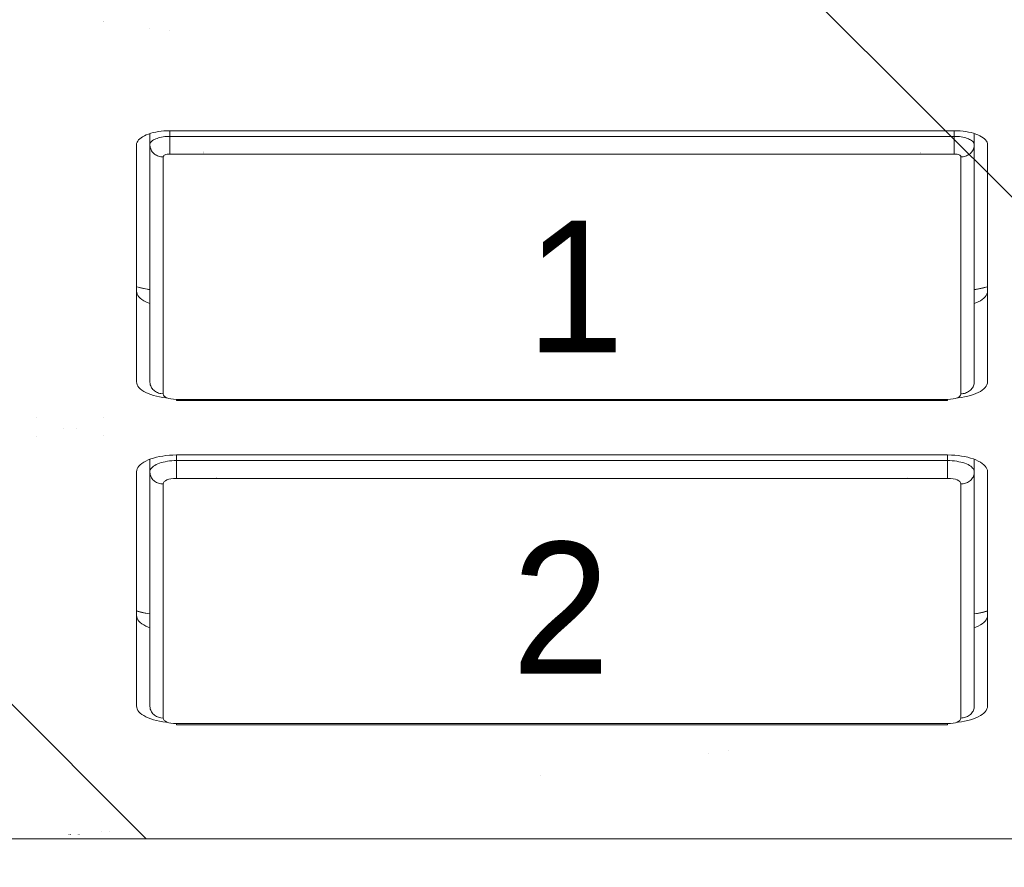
# Model space of a CAD drawing. Header units: inches. Extents: x -471 to -284, y -222 to 20.
# Tile 34 of 54: x -341.035 to -340.455, y -11.686 to -11.186. Entities that reach past the tile are written whole.
import ezdxf

# ---------------------------------------------------------------- set-up
doc = ezdxf.new("R2010")
doc.units = ezdxf.units.IN
doc.header["$LTSCALE"] = 32
doc.header["$MEASUREMENT"] = 0
doc.linetypes.add('Dash Style-1', pattern=[0.083328, 0.041656, -0.041672])
for name, color, linetype, lineweight in [('DashLineFill', 7, 'Dash Style-1', 13), ('Drawing', 7, 'Continuous', 18), ('None', 7, 'Continuous', 18), ('SolidLine', 7, 'Continuous', 15)]:
    doc.layers.add(name, color=color, linetype=linetype, lineweight=lineweight)
doc.styles.add('Segoe UI Semilight (bold)', font='seguisli.ttf')

# ---------------------------------------------------------------- blocks, each defined once
blk = doc.blocks.new('TiMotion_Handset (2D)')
at = {"layer": 'DashLineFill', "linetype": 'Continuous', "lineweight": 13}
h = blk.add_hatch(dxfattribs=at)
h.set_pattern_fill('Steel', color=253, style=0, pattern_type=2)
h.set_pattern_definition([(45, (0, 0), (-1.61301565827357, 1.935715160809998), []), (45, (-1.0608, 1.0608), (-0.4723460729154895, 0.4167612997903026), [])])
h.paths.add_polyline_path([(-0.5650679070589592, 2.440944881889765), (-0.5636889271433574, 2.443168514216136), (-0.5621892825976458, 2.445271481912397), (-0.5605689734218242, 2.447253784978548), (-0.5588279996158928, 2.449115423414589), (-0.5569663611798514, 2.45085639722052), (-0.5549840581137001, 2.452476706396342), (-0.5528810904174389, 2.453976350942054), (-0.5506574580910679, 2.455355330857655), (-0.5483514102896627, 2.456591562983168), (-0.5460011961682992, 2.457662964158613), (-0.543606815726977, 2.458569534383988), (-0.5411682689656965, 2.459311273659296), (-0.5386855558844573, 2.459888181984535), (-0.5361586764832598, 2.460300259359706), (-0.5335876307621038, 2.460547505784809), (-0.5309724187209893, 2.460629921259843), (0.4425815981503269, 2.460629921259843), (0.4451968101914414, 2.460547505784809), (0.4477678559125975, 2.460300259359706), (0.450294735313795, 2.459888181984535), (0.4527774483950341, 2.459311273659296), (0.4552159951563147, 2.458569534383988), (0.4576103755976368, 2.457662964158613), (0.4599605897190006, 2.456591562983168), (0.4622666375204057, 2.455355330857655), (0.4644902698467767, 2.453976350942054), (0.4665932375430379, 2.452476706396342), (0.4685755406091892, 2.45085639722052), (0.4704371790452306, 2.449115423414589), (0.472178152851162, 2.447253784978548), (0.4737984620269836, 2.445271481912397), (0.4752981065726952, 2.443168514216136), (0.4766770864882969, 2.440944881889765), (0.4779133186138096, 2.43863883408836), (0.478984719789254, 2.436288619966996), (0.47989129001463, 2.433894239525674), (0.4806330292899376, 2.431455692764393), (0.4812099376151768, 2.428972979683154), (0.4816220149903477, 2.426446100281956), (0.4818692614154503, 2.423875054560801), (0.4819516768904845, 2.421259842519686), (0.4819516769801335, 1.765582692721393), (0.4825163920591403, 1.763951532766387), (0.4830058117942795, 1.762300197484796), (0.4834199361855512, 1.760628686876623), (0.4837587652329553, 1.758937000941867), (0.4840222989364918, 1.757225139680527), (0.4842105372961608, 1.755493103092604), (0.4843234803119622, 1.753740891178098), (0.484361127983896, 1.751968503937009), (0.484361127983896, -1.751965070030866), (0.4842787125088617, -1.75458028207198), (0.4840314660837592, -1.757151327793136), (0.4836193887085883, -1.759678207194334), (0.483042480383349, -1.762160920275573), (0.4823007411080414, -1.764599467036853), (0.4813941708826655, -1.766993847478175), (0.4803227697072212, -1.769344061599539), (0.4790865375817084, -1.771650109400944), (0.4777075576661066, -1.773873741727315), (0.4762079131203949, -1.775976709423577), (0.4745876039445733, -1.777959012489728), (0.4728466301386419, -1.779820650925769), (0.4709849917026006, -1.781561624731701), (0.4690026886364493, -1.783181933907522), (0.4668997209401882, -1.784681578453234), (0.4646760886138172, -1.786060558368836), (0.4623700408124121, -1.787296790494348), (0.4600198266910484, -1.788368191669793), (0.4576254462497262, -1.789274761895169), (0.4551868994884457, -1.790016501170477), (0.4527041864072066, -1.790593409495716), (0.4501773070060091, -1.791005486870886), (0.447606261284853, -1.791252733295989), (0.4449910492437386, -1.791335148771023), (-1.79051826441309, -1.791335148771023), (-1.793133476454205, -1.791252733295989), (-1.795704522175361, -1.791005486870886), (-1.798231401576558, -1.790593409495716), (-1.800714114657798, -1.790016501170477), (-1.803152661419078, -1.789274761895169), (-1.8055470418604, -1.788368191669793), (-1.807897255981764, -1.787296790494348), (-1.810203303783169, -1.786060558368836), (-1.81242693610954, -1.784681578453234), (-1.814529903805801, -1.783181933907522), (-1.816512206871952, -1.781561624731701), (-1.818373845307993, -1.779820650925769), (-1.820114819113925, -1.777959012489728), (-1.821735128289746, -1.775976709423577), (-1.823234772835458, -1.773873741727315), (-1.82461375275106, -1.771650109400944), (-1.825849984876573, -1.769344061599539), (-1.826921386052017, -1.766993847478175), (-1.827827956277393, -1.764599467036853), (-1.828569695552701, -1.762160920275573), (-1.82914660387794, -1.759678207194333), (-1.829558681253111, -1.757151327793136), (-1.829805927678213, -1.75458028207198), (-1.829888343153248, -1.751965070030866), (-1.829888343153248, 1.751968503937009), (-1.829805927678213, 1.754583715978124), (-1.829558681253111, 1.75715476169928), (-1.82914660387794, 1.759681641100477), (-1.828569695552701, 1.762164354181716), (-1.827827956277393, 1.764602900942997), (-1.826921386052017, 1.766997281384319), (-1.825849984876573, 1.769347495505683), (-1.82461375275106, 1.771653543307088), (-1.823234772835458, 1.773877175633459), (-1.821735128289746, 1.77598014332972), (-1.820114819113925, 1.777962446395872), (-1.818373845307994, 1.779824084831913), (-1.816512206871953, 1.781565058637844), (-1.814529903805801, 1.783185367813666), (-1.81242693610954, 1.784685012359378), (-1.810203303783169, 1.786063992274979), (-1.807897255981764, 1.787300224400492), (-1.8055470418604, 1.788371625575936), (-1.803152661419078, 1.789278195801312), (-1.800714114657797, 1.79001993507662), (-1.798231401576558, 1.790596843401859), (-1.795704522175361, 1.79100892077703), (-1.793133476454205, 1.791256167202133), (-1.79051826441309, 1.791338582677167), (-0.5703424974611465, 1.791338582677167), (-0.5703424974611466, 2.421259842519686), (-0.5702600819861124, 2.423875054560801), (-0.5700128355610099, 2.426446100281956), (-0.569600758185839, 2.428972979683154), (-0.5690238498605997, 2.431455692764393), (-0.5682821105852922, 2.433894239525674), (-0.5673755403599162, 2.436288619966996), (-0.5663041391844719, 2.43863883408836)])
at = {"layer": 'DashLineFill'}
blk.add_open_spline([(-0.5650679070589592, 2.440944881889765), (-0.559793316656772, 2.450080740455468), (-0.5415215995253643, 2.460629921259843), (-0.04419541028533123, 2.460629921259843), (0.4531307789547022, 2.460629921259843), (0.4714024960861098, 2.450080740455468), (0.4819516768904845, 2.431809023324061), (0.4819516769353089, 2.09342126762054), (0.4819516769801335, 1.765582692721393), (0.484361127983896, 1.759098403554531), (0.484361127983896, 1.716953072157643e-06), (0.484361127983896, -1.76251425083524), (0.473811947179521, -1.780785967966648), (0.4555402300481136, -1.791335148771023), (-0.672763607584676, -1.791335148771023), (-1.801067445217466, -1.791335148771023), (-1.819339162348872, -1.780785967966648), (-1.829888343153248, -1.76251425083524), (-1.829888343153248, 1.716953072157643e-06), (-1.829888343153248, 1.762517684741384), (-1.819339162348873, 1.780789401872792), (-1.801067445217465, 1.791338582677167), (-1.180430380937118, 1.791338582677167), (-0.5703424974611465, 1.791338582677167), (-0.5703424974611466, 2.106299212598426), (-0.5703424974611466, 2.431809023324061), (-0.5650679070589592, 2.440944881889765)], degree=2, knots=[0, 0, 0, 0.001659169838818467, 0.003318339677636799, 0.07987838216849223, 0.08153755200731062, 0.08319672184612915, 0.08485589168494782, 0.1364181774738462, 0.1364181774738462, 0.1375061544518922, 0.4048450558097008, 0.4064547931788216, 0.4080645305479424, 0.4096742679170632, 0.5802364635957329, 0.5818462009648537, 0.5834559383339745, 0.5850656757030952, 0.8524045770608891, 0.8540143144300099, 0.8556240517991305, 0.8572337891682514, 0.9503292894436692, 0.9503292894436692, 0.9983902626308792, 1, 1, 1], dxfattribs=at)
at = {"layer": 'Drawing', "color": 7, "linetype": 'Continuous'}
for p, q in [((0.484361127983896, -1.718944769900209), (0.484361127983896, 1.633858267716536)), ((0.06899071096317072, 1.027698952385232), (0.06952023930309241, 1.028848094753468)), ((0.06952023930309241, 1.028848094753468), (0.07008969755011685, 1.029884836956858)), ((0.07008969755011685, 1.029884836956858), (0.07069483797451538, 1.030801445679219)), ((0.07069483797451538, 1.030801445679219), (0.071331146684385, 1.031591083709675)), ((0.071331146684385, 1.031591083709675), (0.07199387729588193, 1.032247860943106)), ((0.07199387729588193, 1.032247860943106), (0.07267808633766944, 1.032766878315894)), ((0.07267808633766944, 1.032766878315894), (0.07337867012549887, 1.033144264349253)), ((0.07337867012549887, 1.033144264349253), (0.07409040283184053, 1.033377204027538)), ((0.07409040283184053, 1.033377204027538), (0.07487331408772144, 1.033464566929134)), ((0.2146368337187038, 1.033464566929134), (0.07487331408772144, 1.033464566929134)), ((0.1586385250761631, 1.033464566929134), (0.1586803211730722, 1.033327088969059)), ((0.1586803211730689, 1.033327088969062), (0.159424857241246, 1.030406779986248)), ((0.159424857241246, 1.030406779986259), (0.1600548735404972, 1.027404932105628)), ((0.1611147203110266, 1.033464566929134), (0.1611931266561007, 1.033463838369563)), ((0.1611931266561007, 1.033463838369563), (0.1620542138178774, 1.033359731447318)), ((0.1620542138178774, 1.033359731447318), (0.1629082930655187, 1.033080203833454)), ((0.1629082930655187, 1.033080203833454), (0.1637489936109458, 1.032627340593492)), ((0.1637489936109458, 1.032627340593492), (0.1645700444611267, 1.032004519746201)), ((0.1645700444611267, 1.032004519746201), (0.1653653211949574, 1.031216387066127)), ((0.1653653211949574, 1.031216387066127), (0.1661288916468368, 1.030268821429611)), ((0.1653770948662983, 1.031216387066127), (0.1661288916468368, 1.030268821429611)), ((0.1661288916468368, 1.030268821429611), (0.1668550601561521, 1.029168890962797)), ((0.1668550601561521, 1.029168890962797), (0.1675384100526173, 1.027924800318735)), ((0.1681738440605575, 1.026545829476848), (0.1675384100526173, 1.027924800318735)), ((0.2146368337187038, 1.033464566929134), (0.2155763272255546, 1.033359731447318)), ((0.2155763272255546, 1.033359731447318), (0.2164304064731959, 1.033080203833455)), ((0.2164304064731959, 1.033080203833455), (0.217271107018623, 1.032627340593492)), ((0.217271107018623, 1.032627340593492), (0.2180921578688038, 1.032004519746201)), ((0.2180921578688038, 1.032004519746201), (0.2188874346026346, 1.031216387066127)), ((0.219651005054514, 1.030268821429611), (0.2188874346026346, 1.031216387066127)), ((0.219651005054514, 1.030268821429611), (0.2203771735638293, 1.029168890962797)), ((0.2203771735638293, 1.029168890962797), (0.2210605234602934, 1.027924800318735)), ((0.2210605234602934, 1.027924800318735), (0.2216959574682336, 1.026545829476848)), ((0.2608209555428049, 1.026545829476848), (0.2614563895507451, 1.027924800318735)), ((0.2614563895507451, 1.027924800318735), (0.2621397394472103, 1.029168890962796)), ((0.2621397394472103, 1.029168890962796), (0.2628659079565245, 1.030268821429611)), ((0.2628659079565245, 1.030268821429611), (0.2636294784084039, 1.031216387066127)), ((0.2636294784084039, 1.031216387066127), (0.2644247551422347, 1.032004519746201)), ((0.2644247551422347, 1.032004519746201), (0.2652458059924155, 1.032627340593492)), ((0.2652458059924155, 1.032627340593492), (0.2660865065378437, 1.033080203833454)), ((0.2660865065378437, 1.033080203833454), (0.2669405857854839, 1.033359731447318)), ((0.2669405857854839, 1.033359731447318), (0.2678800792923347, 1.033464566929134)), ((0.4059797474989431, 1.033464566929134), (0.2678800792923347, 1.033464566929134)), ((0.3499814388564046, 1.033464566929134), (0.3500232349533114, 1.033327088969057)), ((0.3500232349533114, 1.033327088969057), (0.3507677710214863, 1.030406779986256)), ((0.3507677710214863, 1.030406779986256), (0.3513977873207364, 1.027404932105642)), ((0.352457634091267, 1.033464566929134), (0.3525360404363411, 1.033463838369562)), ((0.3525360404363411, 1.033463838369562), (0.3533971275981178, 1.033359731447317)), ((0.3533971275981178, 1.033359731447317), (0.3542512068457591, 1.033080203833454)), ((0.3542512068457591, 1.033080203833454), (0.3550919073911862, 1.032627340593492)), ((0.3550919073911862, 1.032627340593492), (0.355912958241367, 1.032004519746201)), ((0.355912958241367, 1.032004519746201), (0.3567082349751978, 1.031216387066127)), ((0.3567082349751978, 1.031216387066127), (0.3574718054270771, 1.030268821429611)), ((0.3567200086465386, 1.031216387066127), (0.3574718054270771, 1.030268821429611)), ((0.3574718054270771, 1.030268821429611), (0.3581979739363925, 1.029168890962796)), ((0.3588813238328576, 1.027924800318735), (0.3581979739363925, 1.029168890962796)), ((0.3588813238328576, 1.027924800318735), (0.3595167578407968, 1.026545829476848)), ((0.4059797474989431, 1.033464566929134), (0.4069192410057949, 1.033359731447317)), ((0.4069192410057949, 1.033359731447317), (0.4077733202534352, 1.033080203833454)), ((0.4077733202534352, 1.033080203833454), (0.4086140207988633, 1.032627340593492)), ((0.4086140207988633, 1.032627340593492), (0.409435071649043, 1.032004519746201)), ((0.409435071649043, 1.032004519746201), (0.4102303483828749, 1.031216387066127)), ((0.4109939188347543, 1.030268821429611), (0.4102303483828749, 1.031216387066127)), ((0.4109939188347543, 1.030268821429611), (0.4117200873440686, 1.029168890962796)), ((0.4117200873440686, 1.029168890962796), (0.4124034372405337, 1.027924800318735)), ((0.4124034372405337, 1.027924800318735), (0.4130388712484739, 1.026545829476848)), ((0.0670682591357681, 1.020592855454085), (0.06734582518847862, 1.022161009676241)), ((0.06734582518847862, 1.022161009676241), (0.06767954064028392, 1.023666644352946)), ((0.06767954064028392, 1.023666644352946), (0.06806691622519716, 1.025098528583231)), ((0.06806691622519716, 1.025098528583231), (0.0685050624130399, 1.02644598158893)), ((0.0685050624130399, 1.02644598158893), (0.06899071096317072, 1.027698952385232)), ((0.1681738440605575, 1.026545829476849), (0.1685441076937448, 1.025590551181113)), ((0.2216959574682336, 1.026545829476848), (0.2222787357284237, 1.025042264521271)), ((0.2222787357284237, 1.025042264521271), (0.2228045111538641, 1.023425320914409)), ((0.2228045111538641, 1.023425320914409), (0.2232693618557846, 1.021707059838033)), ((0.2592475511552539, 1.021707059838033), (0.2597124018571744, 1.023425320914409)), ((0.2597124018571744, 1.023425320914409), (0.2602381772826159, 1.025042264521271)), ((0.2602381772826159, 1.025042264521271), (0.2608209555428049, 1.026545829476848)), ((0.3513977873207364, 1.027404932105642), (0.3517021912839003, 1.025590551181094)), ((0.3595167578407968, 1.026545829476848), (0.359887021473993, 1.025590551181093)), ((0.4130388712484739, 1.026545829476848), (0.4136216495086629, 1.025042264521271)), ((0.4136216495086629, 1.025042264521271), (0.4141474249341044, 1.023425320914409)), ((0.4141474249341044, 1.023425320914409), (0.414612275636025, 1.021707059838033)), ((0.06659097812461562, 1.015632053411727), (0.06668942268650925, 1.017316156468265)), ((0.06668942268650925, 1.017316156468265), (0.06684891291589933, 1.018973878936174)), ((0.06684891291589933, 1.018973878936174), (0.0670682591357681, 1.020592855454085)), ((0.2232693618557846, 1.021707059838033), (0.2236698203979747, 1.019900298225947)), ((0.2236698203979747, 1.019900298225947), (0.2240028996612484, 1.018018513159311)), ((0.2240028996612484, 1.018018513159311), (0.2242661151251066, 1.016075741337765)), ((0.258250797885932, 1.016075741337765), (0.2585140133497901, 1.018018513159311)), ((0.2585140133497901, 1.018018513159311), (0.2588470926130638, 1.019900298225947)), ((0.2588470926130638, 1.019900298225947), (0.2592475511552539, 1.021707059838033)), ((0.414612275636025, 1.021707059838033), (0.415012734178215, 1.019900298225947)), ((0.415012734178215, 1.019900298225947), (0.4153458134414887, 1.018018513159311)), ((0.4153458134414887, 1.018018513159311), (0.4156090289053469, 1.016075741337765)), ((0.06655405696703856, 1.013779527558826), (0.06659097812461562, 1.015632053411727)), ((0.06655405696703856, 0.5511811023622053), (0.06655405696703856, 1.013779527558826)), ((0.2242661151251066, 1.016075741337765), (0.2243710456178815, 1.014985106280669)), ((0.2578969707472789, 1.00984251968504), (0.2579412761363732, 1.012065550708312)), ((0.2579412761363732, 1.012065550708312), (0.2580594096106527, 1.014086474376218)), ((0.2580594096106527, 1.014086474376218), (0.258250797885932, 1.016075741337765)), ((0.4156090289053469, 1.016075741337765), (0.4157139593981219, 1.01498510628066)), ((0.2578969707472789, 0.5551181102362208), (0.2578969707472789, 1.00984251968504)), ((0.2579412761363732, 0.552895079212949), (0.2578969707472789, 0.5551181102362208)), ((0.2580594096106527, 0.5508741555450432), (0.2579412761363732, 0.552895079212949)), ((0.06659097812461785, 0.5493285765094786), (0.06655405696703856, 0.5511811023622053)), ((0.06668942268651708, 0.5476444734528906), (0.06659097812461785, 0.5493285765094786)), ((0.06684891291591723, 0.5459867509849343), (0.06668942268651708, 0.5476444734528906)), ((0.06706825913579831, 0.544367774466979), (0.06684891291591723, 0.5459867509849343)), ((0.2240028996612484, 0.5469421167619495), (0.2236698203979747, 0.5450603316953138)), ((0.2242661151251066, 0.5488848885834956), (0.2240028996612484, 0.5469421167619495)), ((0.2243710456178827, 0.5499755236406), (0.2242661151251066, 0.5488848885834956)), ((0.258250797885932, 0.5488848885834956), (0.2580594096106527, 0.5508741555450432)), ((0.2585140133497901, 0.5469421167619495), (0.258250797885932, 0.5488848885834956)), ((0.2588470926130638, 0.5450603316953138), (0.2585140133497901, 0.5469421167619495)), ((0.4153458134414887, 0.5469421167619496), (0.415012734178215, 0.5450603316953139)), ((0.4153458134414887, 0.5469421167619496), (0.4156090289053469, 0.5488848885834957)), ((0.4157139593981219, 0.5499755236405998), (0.4156090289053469, 0.5488848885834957)), ((0.06734582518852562, 0.5427996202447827), (0.06706825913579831, 0.544367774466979)), ((0.06767954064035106, 0.5412939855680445), (0.06734582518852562, 0.5427996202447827)), ((0.06806691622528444, 0.5398621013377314), (0.06767954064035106, 0.5412939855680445)), ((0.2228045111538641, 0.5415353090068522), (0.2222787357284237, 0.53991836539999)), ((0.2232693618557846, 0.5432535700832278), (0.2228045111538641, 0.5415353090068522)), ((0.2236698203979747, 0.5450603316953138), (0.2232693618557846, 0.5432535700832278)), ((0.2592475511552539, 0.5432535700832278), (0.2588470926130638, 0.5450603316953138)), ((0.2597124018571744, 0.5415353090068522), (0.2592475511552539, 0.5432535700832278)), ((0.2602381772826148, 0.53991836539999), (0.2597124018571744, 0.5415353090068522)), ((0.4141474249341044, 0.5415353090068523), (0.4136216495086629, 0.5399183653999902)), ((0.414612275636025, 0.543253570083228), (0.4141474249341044, 0.5415353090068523)), ((0.414612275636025, 0.543253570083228), (0.415012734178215, 0.5450603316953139)), ((0.06850506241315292, 0.5385146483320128), (0.06806691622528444, 0.5398621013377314)), ((0.0689907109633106, 0.5372616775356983), (0.06850506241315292, 0.5385146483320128)), ((0.06952023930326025, 0.5361125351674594), (0.0689907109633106, 0.5372616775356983)), ((0.07008969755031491, 0.5350757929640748), (0.06952023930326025, 0.5361125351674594)), ((0.07069483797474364, 0.5341591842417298), (0.07008969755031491, 0.5350757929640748)), ((0.1594775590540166, 0.5346705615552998), (0.1587194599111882, 0.5316800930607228)), ((0.1601014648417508, 0.5376855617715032), (0.1594775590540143, 0.5346705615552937)), ((0.1603789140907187, 0.5393700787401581), (0.1601014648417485, 0.5376855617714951)), ((0.1661288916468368, 0.5346918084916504), (0.1653653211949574, 0.5337442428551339)), ((0.1661288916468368, 0.5346918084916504), (0.1653744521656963, 0.5337442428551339)), ((0.1668550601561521, 0.5357917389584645), (0.1661288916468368, 0.5346918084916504)), ((0.1675384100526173, 0.5370358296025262), (0.1668550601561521, 0.5357917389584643)), ((0.1681738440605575, 0.5384148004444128), (0.1675384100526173, 0.5370358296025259)), ((0.1685441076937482, 0.5393700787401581), (0.1681738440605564, 0.5384148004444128)), ((0.219651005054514, 0.5346918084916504), (0.2188874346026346, 0.533744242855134)), ((0.2203771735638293, 0.5357917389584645), (0.219651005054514, 0.5346918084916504)), ((0.2210605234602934, 0.5370358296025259), (0.2203771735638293, 0.5357917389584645)), ((0.2216959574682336, 0.5384148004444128), (0.2210605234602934, 0.5370358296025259)), ((0.2222787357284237, 0.53991836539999), (0.2216959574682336, 0.5384148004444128)), ((0.2608209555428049, 0.5384148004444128), (0.2602381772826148, 0.53991836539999)), ((0.2614563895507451, 0.5370358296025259), (0.2608209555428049, 0.5384148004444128)), ((0.2621397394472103, 0.5357917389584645), (0.2614563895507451, 0.5370358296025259)), ((0.2628659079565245, 0.5346918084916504), (0.2621397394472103, 0.5357917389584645)), ((0.2636294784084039, 0.533744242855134), (0.2628659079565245, 0.5346918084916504)), ((0.3508204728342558, 0.5346705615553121), (0.3500623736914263, 0.5316800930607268)), ((0.3514443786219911, 0.537685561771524), (0.3508204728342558, 0.5346705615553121)), ((0.3517218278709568, 0.5393700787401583), (0.3514443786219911, 0.537685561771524)), ((0.3574718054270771, 0.5346918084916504), (0.3567082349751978, 0.533744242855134)), ((0.3574718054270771, 0.5346918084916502), (0.3567173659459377, 0.533744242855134)), ((0.3581979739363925, 0.5357917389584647), (0.3574718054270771, 0.5346918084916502)), ((0.3581979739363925, 0.5357917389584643), (0.3588813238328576, 0.5370358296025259)), ((0.3588813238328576, 0.5370358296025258), (0.3595167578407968, 0.5384148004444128)), ((0.3598870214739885, 0.5393700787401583), (0.3595167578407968, 0.5384148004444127)), ((0.4109939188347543, 0.5346918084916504), (0.4102303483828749, 0.533744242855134)), ((0.4117200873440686, 0.5357917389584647), (0.4109939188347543, 0.5346918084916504)), ((0.4117200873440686, 0.5357917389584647), (0.4124034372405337, 0.5370358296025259)), ((0.4130388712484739, 0.5384148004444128), (0.4124034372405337, 0.5370358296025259)), ((0.4136216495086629, 0.5399183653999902), (0.4130388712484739, 0.5384148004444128)), ((0.07133114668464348, 0.5333695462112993), (0.07069483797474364, 0.5341591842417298)), ((0.0719938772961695, 0.5327127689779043), (0.07133114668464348, 0.5333695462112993)), ((0.07267808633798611, 0.532193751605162), (0.0719938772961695, 0.5327127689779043)), ((0.07337867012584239, 0.53181636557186), (0.07267808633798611, 0.532193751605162)), ((0.07409040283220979, 0.5315834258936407), (0.07337867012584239, 0.53181636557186)), ((0.0748733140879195, 0.5314960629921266), (0.07409040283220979, 0.5315834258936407)), ((0.2146368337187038, 0.5314960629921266), (0.0748733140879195, 0.5314960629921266)), ((0.1611931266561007, 0.5314967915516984), (0.1611147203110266, 0.5314960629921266)), ((0.1620542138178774, 0.5316008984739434), (0.1611931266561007, 0.5314967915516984)), ((0.1629082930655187, 0.5318804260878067), (0.1620542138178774, 0.5316008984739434)), ((0.1637489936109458, 0.532333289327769), (0.1629082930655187, 0.5318804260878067)), ((0.1645700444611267, 0.5329561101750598), (0.1637489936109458, 0.532333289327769)), ((0.1653653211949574, 0.5337442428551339), (0.1645700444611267, 0.5329561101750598)), ((0.2155763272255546, 0.5316008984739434), (0.2146368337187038, 0.5314960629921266)), ((0.2164304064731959, 0.5318804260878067), (0.2155763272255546, 0.5316008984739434)), ((0.217271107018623, 0.5323332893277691), (0.2164304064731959, 0.5318804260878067)), ((0.2180921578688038, 0.53295611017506), (0.217271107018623, 0.5323332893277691)), ((0.2188874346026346, 0.533744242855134), (0.2180921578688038, 0.53295611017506)), ((0.2644247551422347, 0.53295611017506), (0.2636294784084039, 0.533744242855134)), ((0.2652458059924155, 0.532333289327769), (0.2644247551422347, 0.53295611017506)), ((0.2660865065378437, 0.5318804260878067), (0.2652458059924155, 0.532333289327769)), ((0.2669405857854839, 0.5316008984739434), (0.2660865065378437, 0.5318804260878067)), ((0.2678800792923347, 0.5314960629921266), (0.2669405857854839, 0.5316008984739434)), ((0.4059797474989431, 0.5314960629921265), (0.2678800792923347, 0.5314960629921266)), ((0.3500623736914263, 0.5316800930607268), (0.3500060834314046, 0.5314960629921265)), ((0.3525360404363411, 0.5314967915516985), (0.352457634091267, 0.5314960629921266)), ((0.3533971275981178, 0.5316008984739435), (0.3525360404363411, 0.5314967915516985)), ((0.3542512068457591, 0.5318804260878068), (0.3533971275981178, 0.5316008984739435)), ((0.3550919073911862, 0.5323332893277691), (0.3542512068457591, 0.5318804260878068)), ((0.355912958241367, 0.53295611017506), (0.3550919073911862, 0.5323332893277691)), ((0.3567082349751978, 0.533744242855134), (0.355912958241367, 0.53295611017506)), ((0.4069192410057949, 0.5316008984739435), (0.4059797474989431, 0.5314960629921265)), ((0.4077733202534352, 0.5318804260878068), (0.4069192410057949, 0.5316008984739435)), ((0.4077733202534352, 0.5318804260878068), (0.4086140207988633, 0.5323332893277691)), ((0.409435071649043, 0.53295611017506), (0.4086140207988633, 0.5323332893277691)), ((0.4102303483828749, 0.533744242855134), (0.409435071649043, 0.53295611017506))]:
    blk.add_line(p, q, dxfattribs=at)
at = {"layer": 'Drawing'}
for p, q in [((0.1585943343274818, 1.033464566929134), (0.159124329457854, 1.031496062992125)), ((0.159124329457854, 1.031496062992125), (0.1598615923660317, 1.028144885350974)), ((0.1598615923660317, 1.028144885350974), (0.1603087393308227, 1.025590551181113)), ((0.3499372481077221, 1.033464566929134), (0.3504672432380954, 1.031496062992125)), ((0.3499704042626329, 1.033464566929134), (0.3500195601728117, 1.033302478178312)), ((0.3507695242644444, 1.030354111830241), (0.3500195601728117, 1.033302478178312)), ((0.3504672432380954, 1.031496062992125), (0.3512045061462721, 1.028144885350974)), ((0.3514021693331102, 1.027333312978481), (0.3507695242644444, 1.030354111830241)), ((0.3512045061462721, 1.028144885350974), (0.3516516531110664, 1.025590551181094)), ((0.07487331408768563, 1.025590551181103), (0.06822690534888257, 1.025590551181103)), ((0.07104956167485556, 1.021371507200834), (0.07134375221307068, 1.022131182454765)), ((0.07134375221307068, 1.022131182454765), (0.07166480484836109, 1.022827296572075)), ((0.07166480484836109, 1.022827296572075), (0.07201027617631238, 1.023454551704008)), ((0.07201027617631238, 1.023454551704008), (0.07237753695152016, 1.024008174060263)), ((0.07237753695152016, 1.024008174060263), (0.0727637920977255, 1.024483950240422)), ((0.0727637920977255, 1.024483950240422), (0.07316610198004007, 1.024878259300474)), ((0.07316610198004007, 1.024878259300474), (0.0735814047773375, 1.025188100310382)), ((0.0735814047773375, 1.025188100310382), (0.07400653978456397, 1.025411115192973)), ((0.07400653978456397, 1.025411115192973), (0.07443827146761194, 1.02554560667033)), ((0.07443827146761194, 1.02554560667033), (0.07487331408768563, 1.025590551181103)), ((0.2146368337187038, 1.025590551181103), (0.0748733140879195, 1.025590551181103)), ((0.07487331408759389, 1.025590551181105), (0.07549528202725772, 1.025560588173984)), ((0.07549528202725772, 1.025560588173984), (0.07611251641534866, 1.025470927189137)), ((0.07611251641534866, 1.025470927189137), (0.07672031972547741, 1.025322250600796)), ((0.07672031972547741, 1.025322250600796), (0.07731406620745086, 1.025115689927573)), ((0.07731406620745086, 1.025115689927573), (0.07788923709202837, 1.024852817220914)), ((0.07788923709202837, 1.024852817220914), (0.0784414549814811, 1.024535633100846)), ((0.0784414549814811, 1.024535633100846), (0.07896651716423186, 1.024166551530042)), ((0.07896651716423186, 1.024166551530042), (0.07946042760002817, 1.023748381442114)), ((0.07946042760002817, 1.023748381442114), (0.07991942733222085, 1.023284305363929)), ((0.07991942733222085, 1.023284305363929), (0.08034002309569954, 1.022777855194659)), ((0.08034002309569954, 1.022777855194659), (0.08071901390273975, 1.022232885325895)), ((0.08071901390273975, 1.022232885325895), (0.08105351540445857, 1.021653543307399)), ((0.160054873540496, 1.027404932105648), (0.1603592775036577, 1.025590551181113)), ((0.2152588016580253, 1.025560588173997), (0.2146368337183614, 1.025590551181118)), ((0.2158760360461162, 1.02547092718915), (0.2152588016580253, 1.025560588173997)), ((0.2164838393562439, 1.025322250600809), (0.2158760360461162, 1.02547092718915)), ((0.2170775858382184, 1.025115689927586), (0.2164838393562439, 1.025322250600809)), ((0.2176527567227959, 1.024852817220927), (0.2170775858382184, 1.025115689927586)), ((0.2182049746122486, 1.024535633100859), (0.2176527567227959, 1.024852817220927)), ((0.2187300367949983, 1.024166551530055), (0.2182049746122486, 1.024535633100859)), ((0.2192239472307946, 1.023748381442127), (0.2187300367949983, 1.024166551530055)), ((0.2196829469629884, 1.023284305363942), (0.2192239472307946, 1.023748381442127)), ((0.2201035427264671, 1.022777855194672), (0.2196829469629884, 1.023284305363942)), ((0.2204825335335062, 1.022232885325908), (0.2201035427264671, 1.022777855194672)), ((0.2208170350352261, 1.021653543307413), (0.2204825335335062, 1.022232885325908)), ((0.2678800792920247, 1.025590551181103), (0.2604506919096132, 1.025590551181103)), ((0.2636020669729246, 1.021906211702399), (0.2640626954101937, 1.02274255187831)), ((0.2640626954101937, 1.02274255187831), (0.2645523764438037, 1.023480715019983)), ((0.2645523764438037, 1.023480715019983), (0.265067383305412, 1.024115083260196)), ((0.265067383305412, 1.024115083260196), (0.265603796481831, 1.024640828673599)), ((0.265603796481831, 1.024640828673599), (0.266157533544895, 1.025053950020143)), ((0.266157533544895, 1.025053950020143), (0.2667243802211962, 1.02535130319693)), ((0.2667243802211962, 1.02535130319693), (0.2673000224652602, 1.02553062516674)), ((0.2673000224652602, 1.02553062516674), (0.2678800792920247, 1.025590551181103)), ((0.2678800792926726, 1.025590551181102), (0.2685020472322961, 1.025560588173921)), ((0.4059797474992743, 1.025590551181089), (0.2678800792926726, 1.025590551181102)), ((0.2685020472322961, 1.025560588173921), (0.2691192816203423, 1.025470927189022)), ((0.2691192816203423, 1.025470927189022), (0.2697270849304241, 1.025322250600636)), ((0.2697270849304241, 1.025322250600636), (0.2703208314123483, 1.025115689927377)), ((0.2703208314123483, 1.025115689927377), (0.2708960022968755, 1.024852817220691)), ((0.2708960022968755, 1.024852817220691), (0.2714482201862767, 1.024535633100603)), ((0.2714482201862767, 1.024535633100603), (0.271973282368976, 1.024166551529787)), ((0.271973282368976, 1.024166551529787), (0.272467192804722, 1.023748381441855)), ((0.272467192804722, 1.023748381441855), (0.2729261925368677, 1.023284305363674)), ((0.2729261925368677, 1.023284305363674), (0.2733467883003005, 1.022777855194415)), ((0.2733467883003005, 1.022777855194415), (0.2737257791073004, 1.022232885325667)), ((0.2737257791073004, 1.022232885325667), (0.2740602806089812, 1.021653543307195)), ((0.3514021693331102, 1.027333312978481), (0.3516939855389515, 1.025590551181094)), ((0.4066017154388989, 1.025560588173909), (0.4059797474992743, 1.025590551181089)), ((0.4072189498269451, 1.025470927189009), (0.4066017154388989, 1.025560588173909)), ((0.4078267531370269, 1.025322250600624), (0.4072189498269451, 1.025470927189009)), ((0.4084204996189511, 1.025115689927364), (0.4078267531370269, 1.025322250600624)), ((0.4089956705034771, 1.024852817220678), (0.4084204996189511, 1.025115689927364)), ((0.4095478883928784, 1.02453563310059), (0.4089956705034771, 1.024852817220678)), ((0.4100729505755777, 1.024166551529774), (0.4095478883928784, 1.02453563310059)), ((0.4105668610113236, 1.023748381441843), (0.4100729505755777, 1.024166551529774)), ((0.4110258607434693, 1.023284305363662), (0.4105668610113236, 1.023748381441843)), ((0.4114464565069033, 1.022777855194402), (0.4110258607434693, 1.023284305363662)), ((0.4118254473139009, 1.022232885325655), (0.4114464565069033, 1.022777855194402)), ((0.4121599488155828, 1.021653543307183), (0.4118254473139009, 1.022232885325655)), ((0.06995759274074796, 1.015830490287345), (0.07005184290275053, 1.016836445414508)), ((0.07005184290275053, 1.016836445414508), (0.07018278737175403, 1.017819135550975)), ((0.07018278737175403, 1.017819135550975), (0.07034942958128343, 1.018771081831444)), ((0.07034942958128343, 1.018771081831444), (0.07055050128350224, 1.01968503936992)), ((0.07055050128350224, 1.01968503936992), (0.07078447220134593, 1.020554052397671)), ((0.07078447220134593, 1.020554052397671), (0.07104956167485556, 1.021371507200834)), ((0.08080488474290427, 1.016630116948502), (0.08062020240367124, 1.016082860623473)), ((0.08103616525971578, 1.017067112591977), (0.08080488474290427, 1.016630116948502)), ((0.08131404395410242, 1.017393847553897), (0.08103616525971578, 1.017067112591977)), ((0.08105351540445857, 1.021653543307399), (0.0813409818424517, 1.021044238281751)), ((0.08163852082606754, 1.017610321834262), (0.08131404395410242, 1.017393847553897)), ((0.0813409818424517, 1.021044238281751), (0.08157922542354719, 1.020409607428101)), ((0.08157922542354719, 1.020409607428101), (0.08176643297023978, 1.019754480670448)), ((0.08200959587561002, 1.017716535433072), (0.08163852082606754, 1.017610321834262)), ((0.08176643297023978, 1.019754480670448), (0.08190117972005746, 1.019083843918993)), ((0.08190117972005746, 1.019083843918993), (0.0819824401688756, 1.018402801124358)), ((0.0819824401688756, 1.018402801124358), (0.08200959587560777, 1.017716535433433)), ((0.2217731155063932, 1.017716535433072), (0.08200959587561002, 1.017716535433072)), ((0.2211045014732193, 1.021044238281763), (0.2208170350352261, 1.021653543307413)), ((0.2213427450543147, 1.020409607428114), (0.2211045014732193, 1.021044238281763)), ((0.2215299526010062, 1.019754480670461), (0.2213427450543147, 1.020409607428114)), ((0.221664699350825, 1.019083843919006), (0.2215299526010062, 1.019754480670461)), ((0.221745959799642, 1.018402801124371), (0.221664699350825, 1.019083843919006)), ((0.2217731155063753, 1.017716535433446), (0.221745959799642, 1.018402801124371)), ((0.2225152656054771, 1.017504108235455), (0.2217731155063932, 1.017716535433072)), ((0.2231642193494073, 1.017071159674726), (0.2225152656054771, 1.017504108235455)), ((0.2237199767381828, 1.016417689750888), (0.2231642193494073, 1.017071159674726)), ((0.2241825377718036, 1.015543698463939), (0.2237199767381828, 1.016417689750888)), ((0.2616260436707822, 1.015228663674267), (0.2618482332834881, 1.016497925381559)), ((0.2618482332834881, 1.016497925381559), (0.2621163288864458, 1.017716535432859)), ((0.2621163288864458, 1.017716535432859), (0.2624282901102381, 1.018875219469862)), ((0.2624282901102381, 1.018875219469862), (0.262781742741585, 1.019965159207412)), ((0.262781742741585, 1.019965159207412), (0.2631739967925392, 1.020978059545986)), ((0.2631739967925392, 1.020978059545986), (0.2636020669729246, 1.021906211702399)), ((0.2730694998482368, 1.016417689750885), (0.2726069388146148, 1.015543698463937)), ((0.2736252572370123, 1.017071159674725), (0.2730694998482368, 1.016417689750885)), ((0.2742742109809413, 1.017504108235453), (0.2736252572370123, 1.017071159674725)), ((0.2740602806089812, 1.021653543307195), (0.2743477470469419, 1.021044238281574)), ((0.2750163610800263, 1.017716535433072), (0.2742742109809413, 1.017504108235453)), ((0.2743477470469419, 1.021044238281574), (0.2745859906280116, 1.020409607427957)), ((0.2745859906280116, 1.020409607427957), (0.2747731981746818, 1.01975448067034)), ((0.2747731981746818, 1.01975448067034), (0.2749079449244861, 1.019083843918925)), ((0.2749079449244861, 1.019083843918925), (0.2749892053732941, 1.018402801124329)), ((0.2749892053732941, 1.018402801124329), (0.2750163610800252, 1.017716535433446)), ((0.4131160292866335, 1.017716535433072), (0.2750163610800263, 1.017716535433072)), ((0.4124474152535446, 1.021044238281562), (0.4121599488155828, 1.021653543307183)), ((0.4126856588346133, 1.020409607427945), (0.4124474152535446, 1.021044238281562)), ((0.4128728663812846, 1.019754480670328), (0.4126856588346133, 1.020409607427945)), ((0.4130076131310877, 1.019083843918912), (0.4128728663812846, 1.019754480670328)), ((0.4130888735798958, 1.018402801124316), (0.4130076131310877, 1.019083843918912)), ((0.4131160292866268, 1.017716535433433), (0.4130888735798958, 1.018402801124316)), ((0.4138581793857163, 1.017504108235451), (0.4131160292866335, 1.017716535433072)), ((0.4145071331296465, 1.017071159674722), (0.4138581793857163, 1.017504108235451)), ((0.415062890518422, 1.016417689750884), (0.4145071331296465, 1.017071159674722)), ((0.4155254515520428, 1.015543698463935), (0.415062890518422, 1.016417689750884)), ((0.06988175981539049, 1.013779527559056), (0.06653745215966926, 1.013779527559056)), ((0.06988175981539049, 1.013779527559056), (0.06990075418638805, 1.014808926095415)), ((0.06988175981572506, 1.013779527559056), (0.06988175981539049, 0.5511811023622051)), ((0.0803457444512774, 1.013779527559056), (0.06988175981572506, 1.013779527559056)), ((0.06990075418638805, 1.014808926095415), (0.06995759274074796, 1.015830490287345)), ((0.08039063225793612, 1.014657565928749), (0.08034574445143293, 1.013779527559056)), ((0.0803457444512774, 1.013779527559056), (0.08034574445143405, 0.5511811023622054)), ((0.08048211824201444, 1.015425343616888), (0.08039063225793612, 1.014657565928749)), ((0.08062020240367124, 1.016082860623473), (0.08048211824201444, 1.015425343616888)), ((0.2245519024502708, 1.01444918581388), (0.2241825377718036, 1.015543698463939)), ((0.2248280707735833, 1.013134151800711), (0.2245519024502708, 1.01444918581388)), ((0.225011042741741, 1.011598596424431), (0.2248280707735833, 1.013134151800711)), ((0.2251008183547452, 1.00984251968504), (0.225011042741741, 1.011598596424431)), ((0.2612246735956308, 1.00984251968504), (0.261249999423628, 1.011215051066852)), ((0.261249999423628, 1.011215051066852), (0.2613257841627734, 1.012577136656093)), ((0.2613257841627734, 1.012577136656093), (0.2614514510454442, 1.013918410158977)), ((0.2614514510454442, 1.013918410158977), (0.2616260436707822, 1.015228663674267)), ((0.2717784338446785, 1.011598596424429), (0.2716886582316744, 1.00984251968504)), ((0.2719614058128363, 1.013134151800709), (0.2717784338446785, 1.011598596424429)), ((0.2722375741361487, 1.014449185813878), (0.2719614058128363, 1.013134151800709)), ((0.2726069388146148, 1.015543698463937), (0.2722375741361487, 1.014449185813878)), ((0.41589481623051, 1.014449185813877), (0.4155254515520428, 1.015543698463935)), ((0.4161709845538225, 1.013134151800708), (0.41589481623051, 1.014449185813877)), ((0.4163539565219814, 1.011598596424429), (0.4161709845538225, 1.013134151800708)), ((0.4164437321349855, 1.009842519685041), (0.4163539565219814, 1.011598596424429)), ((0.2251008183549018, 1.00984251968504), (0.2251008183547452, 0.5551181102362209)), ((0.2258385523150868, 1.00984251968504), (0.2251008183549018, 1.00984251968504)), ((0.2258385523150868, 0.5551181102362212), (0.2258385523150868, 1.00984251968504)), ((0.2612246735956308, 1.00984251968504), (0.2578969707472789, 1.00984251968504)), ((0.2612246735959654, 1.00984251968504), (0.2612246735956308, 0.5551181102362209)), ((0.2716886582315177, 1.00984251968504), (0.2612246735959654, 1.00984251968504)), ((0.2716886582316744, 1.00984251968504), (0.2716886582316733, 0.5551181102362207)), ((0.4164437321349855, 1.009842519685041), (0.4164437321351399, 0.5551181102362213)), ((0.4171814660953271, 1.00984251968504), (0.4164437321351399, 1.00984251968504)), ((0.4171814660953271, 0.5551181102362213), (0.4171814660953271, 1.00984251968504)), ((0.07924130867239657, 0.9940944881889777), (0.07922156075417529, 0.9940944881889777)), ((0.07965947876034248, 0.9940944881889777), (0.07964168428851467, 0.9940944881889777)), ((0.08002856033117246, 0.9940944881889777), (0.08001285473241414, 0.9940944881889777)), ((0.08034574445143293, 0.9940944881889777), (0.08033224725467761, 0.9940944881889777)), ((0.2713714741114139, 0.9862204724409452), (0.2713523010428, 0.9862204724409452)), ((0.2716886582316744, 0.9862204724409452), (0.2716721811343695, 0.9862204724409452)), ((0.4325532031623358, 0.8809055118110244), (0.4325381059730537, 0.8809055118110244)), ((0.4340710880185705, 0.8690944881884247), (0.4340564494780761, 0.8690944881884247)), ((0.4468355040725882, 0.7697715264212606), (0.4468355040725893, 0.7696876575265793)), ((0.2710215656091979, 0.5787401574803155), (0.2710023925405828, 0.5787401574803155)), ((0.2713879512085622, 0.5787401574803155), (0.2713714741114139, 0.5787401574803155)), ((0.07879698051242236, 0.570866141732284), (0.07877723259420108, 0.570866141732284)), ((0.07925910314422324, 0.570866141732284), (0.07924130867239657, 0.570866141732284)), ((0.0796751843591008, 0.570866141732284), (0.07965947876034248, 0.570866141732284)), ((0.08004205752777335, 0.570866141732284), (0.08002856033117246, 0.570866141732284)), ((0.2245519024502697, 0.5505114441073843), (0.2248280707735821, 0.5518264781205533)), ((0.2248280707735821, 0.5518264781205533), (0.225011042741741, 0.5533620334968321)), ((0.225011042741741, 0.5533620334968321), (0.2251008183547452, 0.5551181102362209)), ((0.2258385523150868, 0.5551181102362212), (0.2251008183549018, 0.5551181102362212)), ((0.2612246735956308, 0.5551181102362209), (0.2578969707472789, 0.5551181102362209)), ((0.2612499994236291, 0.5537455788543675), (0.2612246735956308, 0.5551181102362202)), ((0.2716886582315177, 0.5551181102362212), (0.2612246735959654, 0.5551181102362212)), ((0.2613257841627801, 0.5523834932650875), (0.2612499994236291, 0.5537455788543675)), ((0.2614514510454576, 0.5510422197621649), (0.2613257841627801, 0.5523834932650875)), ((0.2716886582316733, 0.5551181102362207), (0.2717784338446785, 0.5533620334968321)), ((0.2717784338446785, 0.5533620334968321), (0.2719614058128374, 0.5518264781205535)), ((0.2719614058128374, 0.5518264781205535), (0.2722375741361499, 0.550511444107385)), ((0.41589481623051, 0.550511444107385), (0.4161709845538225, 0.5518264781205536)), ((0.4161709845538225, 0.5518264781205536), (0.4163539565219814, 0.5533620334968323)), ((0.4163539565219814, 0.5533620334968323), (0.4164437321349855, 0.5551181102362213)), ((0.4171814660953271, 0.5551181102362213), (0.4164437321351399, 0.5551181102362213)), ((0.007534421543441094, 0.5511811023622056), (0.007511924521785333, 0.5511811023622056)), ((0.06988175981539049, 0.5511811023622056), (0.06655405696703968, 0.5511811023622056)), ((0.06990075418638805, 0.5501517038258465), (0.06988175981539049, 0.5511811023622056)), ((0.0803457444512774, 0.5511811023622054), (0.06988175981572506, 0.5511811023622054)), ((0.06995759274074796, 0.5491301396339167), (0.06990075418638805, 0.5501517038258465)), ((0.07005184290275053, 0.5481241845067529), (0.06995759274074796, 0.5491301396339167)), ((0.07018278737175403, 0.5471414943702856), (0.07005184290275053, 0.5481241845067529)), ((0.07034942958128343, 0.5461895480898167), (0.07018278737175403, 0.5471414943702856)), ((0.07055050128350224, 0.5452755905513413), (0.07034942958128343, 0.5461895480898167)), ((0.08034574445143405, 0.5511811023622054), (0.08039063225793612, 0.550303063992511)), ((0.08039063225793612, 0.550303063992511), (0.08048211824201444, 0.5495352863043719)), ((0.08048211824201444, 0.5495352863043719), (0.08062020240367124, 0.5488777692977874)), ((0.08062020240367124, 0.5488777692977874), (0.08080488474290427, 0.5483305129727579)), ((0.08080488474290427, 0.5483305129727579), (0.08103616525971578, 0.5478935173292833)), ((0.08103616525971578, 0.5478935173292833), (0.08131404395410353, 0.5475667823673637)), ((0.08131404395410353, 0.5475667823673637), (0.08163852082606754, 0.5473503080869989)), ((0.08163852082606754, 0.5473503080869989), (0.08200959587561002, 0.5472440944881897)), ((0.08190117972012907, 0.5458767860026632), (0.08176643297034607, 0.5452061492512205)), ((0.08200959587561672, 0.5472440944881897), (0.08190117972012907, 0.5458767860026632)), ((0.2217731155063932, 0.5472440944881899), (0.08200959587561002, 0.5472440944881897)), ((0.2215299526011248, 0.5452061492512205), (0.2216646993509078, 0.5458767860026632)), ((0.2216646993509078, 0.5458767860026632), (0.2217731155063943, 0.5472440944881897)), ((0.2217731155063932, 0.5472440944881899), (0.2225152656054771, 0.5474565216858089)), ((0.2225152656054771, 0.5474565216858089), (0.2231642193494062, 0.5478894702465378)), ((0.2231642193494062, 0.5478894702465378), (0.2237199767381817, 0.5485429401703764)), ((0.2237199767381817, 0.5485429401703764), (0.2241825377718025, 0.5494169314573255)), ((0.2241825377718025, 0.5494169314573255), (0.2245519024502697, 0.5505114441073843)), ((0.2616260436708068, 0.5497319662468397), (0.2614514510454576, 0.5510422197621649)), ((0.261848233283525, 0.5484627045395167), (0.2616260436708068, 0.5497319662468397)), ((0.2621163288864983, 0.5472440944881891), (0.261848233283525, 0.5484627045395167)), ((0.2624282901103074, 0.5460854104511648), (0.2621163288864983, 0.5472440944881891)), ((0.2627817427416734, 0.544995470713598), (0.2624282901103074, 0.5460854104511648)), ((0.2722375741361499, 0.550511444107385), (0.2726069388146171, 0.5494169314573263)), ((0.2726069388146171, 0.5494169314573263), (0.2730694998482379, 0.5485429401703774)), ((0.2730694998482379, 0.5485429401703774), (0.2736252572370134, 0.5478894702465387)), ((0.2736252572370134, 0.5478894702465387), (0.2742742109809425, 0.5474565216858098)), ((0.2742742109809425, 0.5474565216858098), (0.2750163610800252, 0.5472440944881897)), ((0.274907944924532, 0.545876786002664), (0.27477319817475, 0.5452061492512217)), ((0.2750163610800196, 0.5472440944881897), (0.274907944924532, 0.545876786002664)), ((0.4131160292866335, 0.5472440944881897), (0.2750163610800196, 0.5472440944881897)), ((0.4128728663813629, 0.5452061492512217), (0.4130076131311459, 0.545876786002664)), ((0.4130076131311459, 0.545876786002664), (0.4131160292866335, 0.5472440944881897)), ((0.4131160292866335, 0.5472440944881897), (0.4138581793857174, 0.5474565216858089)), ((0.4138581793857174, 0.5474565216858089), (0.4145071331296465, 0.5478894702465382)), ((0.4145071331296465, 0.5478894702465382), (0.415062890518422, 0.5485429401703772)), ((0.415062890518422, 0.5485429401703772), (0.4155254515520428, 0.5494169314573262)), ((0.4155254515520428, 0.5494169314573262), (0.41589481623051, 0.550511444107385)), ((0.07078447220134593, 0.5444065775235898), (0.07055050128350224, 0.5452755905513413)), ((0.07104956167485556, 0.5435891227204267), (0.07078447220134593, 0.5444065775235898)), ((0.07134375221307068, 0.5428294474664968), (0.07104956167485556, 0.5435891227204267)), ((0.07166480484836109, 0.5421333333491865), (0.07134375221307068, 0.5428294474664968)), ((0.07201027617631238, 0.5415060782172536), (0.07166480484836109, 0.5421333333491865)), ((0.07237753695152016, 0.5409524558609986), (0.07201027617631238, 0.5415060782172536)), ((0.0727637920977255, 0.5404766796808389), (0.07237753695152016, 0.5409524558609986)), ((0.07316610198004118, 0.5400823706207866), (0.0727637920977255, 0.5404766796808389)), ((0.0735814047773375, 0.5397725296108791), (0.07316610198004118, 0.5400823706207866)), ((0.07788923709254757, 0.5401078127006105), (0.07731406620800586, 0.5398449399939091)), ((0.07844145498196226, 0.5404249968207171), (0.07788923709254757, 0.5401078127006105)), ((0.07896651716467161, 0.5407940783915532), (0.07844145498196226, 0.5404249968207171)), ((0.07946042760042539, 0.5412122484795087), (0.07896651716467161, 0.5407940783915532)), ((0.07991942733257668, 0.5416763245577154), (0.07946042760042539, 0.5412122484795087)), ((0.08034002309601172, 0.5421827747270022), (0.07991942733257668, 0.5416763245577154)), ((0.0807190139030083, 0.5427277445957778), (0.08034002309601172, 0.5421827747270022)), ((0.0810535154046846, 0.5433070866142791), (0.0807190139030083, 0.5427277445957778)), ((0.08134098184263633, 0.5439163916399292), (0.0810535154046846, 0.5433070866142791)), ((0.08157922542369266, 0.5445510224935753), (0.08134098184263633, 0.5439163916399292)), ((0.08176643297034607, 0.5452061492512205), (0.08157922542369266, 0.5445510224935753)), ((0.2170775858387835, 0.5398449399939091), (0.2176527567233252, 0.5401078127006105)), ((0.2176527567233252, 0.5401078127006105), (0.2182049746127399, 0.5404249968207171)), ((0.2182049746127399, 0.5404249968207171), (0.2187300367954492, 0.5407940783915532)), ((0.2187300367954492, 0.5407940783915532), (0.219223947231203, 0.5412122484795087)), ((0.219223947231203, 0.5412122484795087), (0.2196829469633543, 0.5416763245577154)), ((0.2196829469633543, 0.5416763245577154), (0.2201035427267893, 0.5421827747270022)), ((0.2201035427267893, 0.5421827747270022), (0.2204825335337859, 0.5427277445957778)), ((0.2204825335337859, 0.5427277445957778), (0.2208170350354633, 0.5433070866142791)), ((0.2208170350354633, 0.5433070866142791), (0.221104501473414, 0.5439163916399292)), ((0.221104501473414, 0.5439163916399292), (0.2213427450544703, 0.5445510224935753)), ((0.2213427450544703, 0.5445510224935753), (0.2215299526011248, 0.5452061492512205)), ((0.2631739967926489, 0.5439825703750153), (0.2627817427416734, 0.544995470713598)), ((0.2636020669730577, 0.5430544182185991), (0.2631739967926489, 0.5439825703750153)), ((0.2640626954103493, 0.5422180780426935), (0.2636020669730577, 0.5430544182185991)), ((0.2645523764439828, 0.5414799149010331), (0.2640626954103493, 0.5422180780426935)), ((0.2650673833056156, 0.5408455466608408), (0.2645523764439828, 0.5414799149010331)), ((0.2656037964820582, 0.5403198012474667), (0.2650673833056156, 0.5408455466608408)), ((0.2661575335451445, 0.5399066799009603), (0.2656037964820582, 0.5403198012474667)), ((0.2708960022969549, 0.540107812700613), (0.2703208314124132, 0.5398449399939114)), ((0.2714482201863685, 0.5404249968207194), (0.2708960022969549, 0.540107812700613)), ((0.2719732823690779, 0.5407940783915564), (0.2714482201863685, 0.5404249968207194)), ((0.2724671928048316, 0.5412122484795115), (0.2719732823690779, 0.5407940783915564)), ((0.2729261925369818, 0.5416763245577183), (0.2724671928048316, 0.5412122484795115)), ((0.2733467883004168, 0.5421827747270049), (0.2729261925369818, 0.5416763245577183)), ((0.2737257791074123, 0.5427277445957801), (0.2733467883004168, 0.5421827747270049)), ((0.2740602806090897, 0.5433070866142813), (0.2737257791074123, 0.5427277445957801)), ((0.2743477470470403, 0.5439163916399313), (0.2740602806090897, 0.5433070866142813)), ((0.2745859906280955, 0.544551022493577), (0.2743477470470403, 0.5439163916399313)), ((0.27477319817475, 0.5452061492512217), (0.2745859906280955, 0.544551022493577)), ((0.4084204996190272, 0.5398449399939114), (0.4089956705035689, 0.540107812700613)), ((0.4089956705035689, 0.540107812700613), (0.4095478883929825, 0.5404249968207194)), ((0.4095478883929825, 0.5404249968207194), (0.4100729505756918, 0.5407940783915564)), ((0.4100729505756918, 0.5407940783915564), (0.4105668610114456, 0.5412122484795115)), ((0.4105668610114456, 0.5412122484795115), (0.4110258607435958, 0.5416763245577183)), ((0.4110258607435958, 0.5416763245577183), (0.4114464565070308, 0.5421827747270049)), ((0.4114464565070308, 0.5421827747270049), (0.4118254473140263, 0.5427277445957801)), ((0.4118254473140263, 0.5427277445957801), (0.4121599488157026, 0.5433070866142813)), ((0.4121599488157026, 0.5433070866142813), (0.4124474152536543, 0.5439163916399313)), ((0.4124474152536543, 0.5439163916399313), (0.4126856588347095, 0.544551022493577)), ((0.4126856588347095, 0.544551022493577), (0.4128728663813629, 0.5452061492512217)), ((0.006027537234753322, 0.5393700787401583), (0.006009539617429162, 0.5393700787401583)), ((0.07487331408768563, 0.5393700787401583), (0.06822690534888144, 0.5393700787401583)), ((0.07400653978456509, 0.5395495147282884), (0.0735814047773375, 0.5397725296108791)), ((0.07443827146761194, 0.5394150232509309), (0.07400653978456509, 0.5395495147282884)), ((0.07487331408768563, 0.5393700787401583), (0.07443827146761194, 0.5394150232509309)), ((0.07611251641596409, 0.5394897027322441), (0.0748733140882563, 0.5393700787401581)), ((0.2146368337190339, 0.5393700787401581), (0.0748733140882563, 0.5393700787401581)), ((0.07672031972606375, 0.5396383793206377), (0.07611251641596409, 0.5394897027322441)), ((0.07731406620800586, 0.5398449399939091), (0.07672031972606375, 0.5396383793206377)), ((0.1598615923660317, 0.5368157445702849), (0.159124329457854, 0.5334645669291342)), ((0.160308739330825, 0.5393700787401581), (0.1598615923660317, 0.5368157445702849)), ((0.2146368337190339, 0.5393700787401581), (0.2158760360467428, 0.5394897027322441)), ((0.2158760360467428, 0.5394897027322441), (0.2164838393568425, 0.5396383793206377)), ((0.2164838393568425, 0.5396383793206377), (0.2170775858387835, 0.5398449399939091)), ((0.2678800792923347, 0.5393700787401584), (0.2604506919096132, 0.5393700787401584)), ((0.2667243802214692, 0.539609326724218), (0.2661575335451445, 0.5399066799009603)), ((0.2673000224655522, 0.5394300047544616), (0.2667243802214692, 0.539609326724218)), ((0.2678800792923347, 0.5393700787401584), (0.2673000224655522, 0.5394300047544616)), ((0.2691192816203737, 0.5394897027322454), (0.2678800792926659, 0.5393700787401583)), ((0.4059797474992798, 0.5393700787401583), (0.2678800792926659, 0.5393700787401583)), ((0.2697270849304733, 0.5396383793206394), (0.2691192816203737, 0.5394897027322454)), ((0.2703208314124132, 0.5398449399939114), (0.2697270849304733, 0.5396383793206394)), ((0.3507133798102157, 0.5345062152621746), (0.3499553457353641, 0.5314960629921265)), ((0.3513777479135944, 0.5377218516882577), (0.3507133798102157, 0.5345062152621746)), ((0.351236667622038, 0.5366338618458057), (0.3508316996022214, 0.534679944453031)), ((0.3516495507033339, 0.5393700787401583), (0.3513777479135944, 0.5377218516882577)), ((0.3517298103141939, 0.5393700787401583), (0.3514527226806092, 0.5376916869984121)), ((0.4059797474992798, 0.5393700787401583), (0.4072189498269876, 0.5394897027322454)), ((0.4072189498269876, 0.5394897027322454), (0.4078267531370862, 0.5396383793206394)), ((0.4078267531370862, 0.5396383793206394), (0.4084204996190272, 0.5398449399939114)), ((0.159124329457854, 0.5334645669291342), (0.1585943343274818, 0.5314960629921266)), ((0.1587194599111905, 0.5316800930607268), (0.1586631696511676, 0.5314960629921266)), ((0.3500725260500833, 0.5316791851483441), (0.3500164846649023, 0.5314960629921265)), ((0.350076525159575, 0.5316949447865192), (0.3500725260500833, 0.5316791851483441)), ((0.002115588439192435, 0.511811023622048), (0.002043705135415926, 0.511811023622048)), ((0.002131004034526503, 0.5119544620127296), (0.002059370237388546, 0.5119619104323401)), ((0.002136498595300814, 0.5119454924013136), (0.002060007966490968, 0.5119680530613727)), ((0.002150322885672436, 0.5119441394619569), (0.002136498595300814, 0.5119454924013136)), ((0.2360589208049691, 0.5118110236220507), (0.2360424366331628, 0.5118110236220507)), ((0.2464744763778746, 0.5118110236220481), (0.2464579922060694, 0.5118110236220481)), ((0.4801125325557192, 0.515372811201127), (0.4801125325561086, 0.5152850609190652)), ((0.4801125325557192, 0.5109367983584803), (0.4801125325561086, 0.5108293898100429)), ((0.2423733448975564, 0.4963468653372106), (0.2423733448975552, 0.4963335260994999)), ((0.4819516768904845, 0.4975909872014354), (0.4819516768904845, 0.4975703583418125)), ((0.4819516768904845, 0.4965481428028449), (0.4819516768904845, 0.4965228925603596)), ((0.2423733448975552, 0.4881799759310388), (0.2423733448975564, 0.4881689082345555)), ((0.4819516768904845, 0.4926609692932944), (0.4819516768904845, 0.4926237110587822)), ((0.4819516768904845, 0.4924746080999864), (0.4819516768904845, 0.4924211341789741)), ((0.4819516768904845, 0.4918287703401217), (0.4819516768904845, 0.491624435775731)), ((0.2357122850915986, 0.4724409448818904), (0.2356967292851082, 0.4724409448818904)), ((0.2468201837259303, 0.4724409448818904), (0.2468046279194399, 0.4724409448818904))]:
    blk.add_line(p, q, dxfattribs=at)
at = {"layer": 'SolidLine', "char_height": 0.07769097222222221, "attachment_point": 1, "rotation": 90, "line_spacing_factor": 1.145857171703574, "style": 'Segoe UI Semilight (bold)'}
for s, insert in [('1', (0.119542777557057, 0.7613364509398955)), ('2', (0.3092509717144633, 0.7529000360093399))]:
    blk.add_mtext(s, dxfattribs=dict(at, insert=insert))
blk = doc.blocks.new('Group-87')
at = {"layer": 'None', "color": 7, "rotation": 270}
blk.add_blockref('TiMotion_Handset (2D)', (62.99212598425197, -30), dxfattribs=at)
blk = doc.blocks.new('SL Credenza Desk (2D)')
at = {"layer": 'None'}
blk.add_blockref('Group-87', (0, 0), dxfattribs=at)
at = {"layer": 'Drawing', "color": 0, "flags": 1}
for tag in ['Tag', 'Catalog', 'Option1', 'Option2', 'Option3', 'Option4', 'Option5', 'Option6', 'Option7', 'Option8', 'Option9', 'Option10', 'Option11', 'Option12', 'Custom', 'FinishGroup', 'Discount', 'Item2', 'Item3', 'Item6', 'Item9', 'Item10', 'Item12', 'Item13', 'Item16', 'Item19', 'Item20', 'Item21', 'Item22', 'Item23', 'Item24', 'Item25', 'Item8', 'Item18', 'Item1', 'Item4', 'Item5', 'Item7', 'Item11', 'Item14', 'Item15', 'Item17']:
    blk.add_attdef(tag, (-44.99146332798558, 3.308073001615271), '', height=0.007086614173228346, dxfattribs=at)

msp = doc.modelspace()

# ---------------------------------------------------------------- block references
at = {"layer": 'Drawing'}
msp.add_blockref('SL Credenza Desk (2D)', (-404.4901574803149, 18.81496062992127), dxfattribs=at)

doc.saveas('drawing.dxf')
